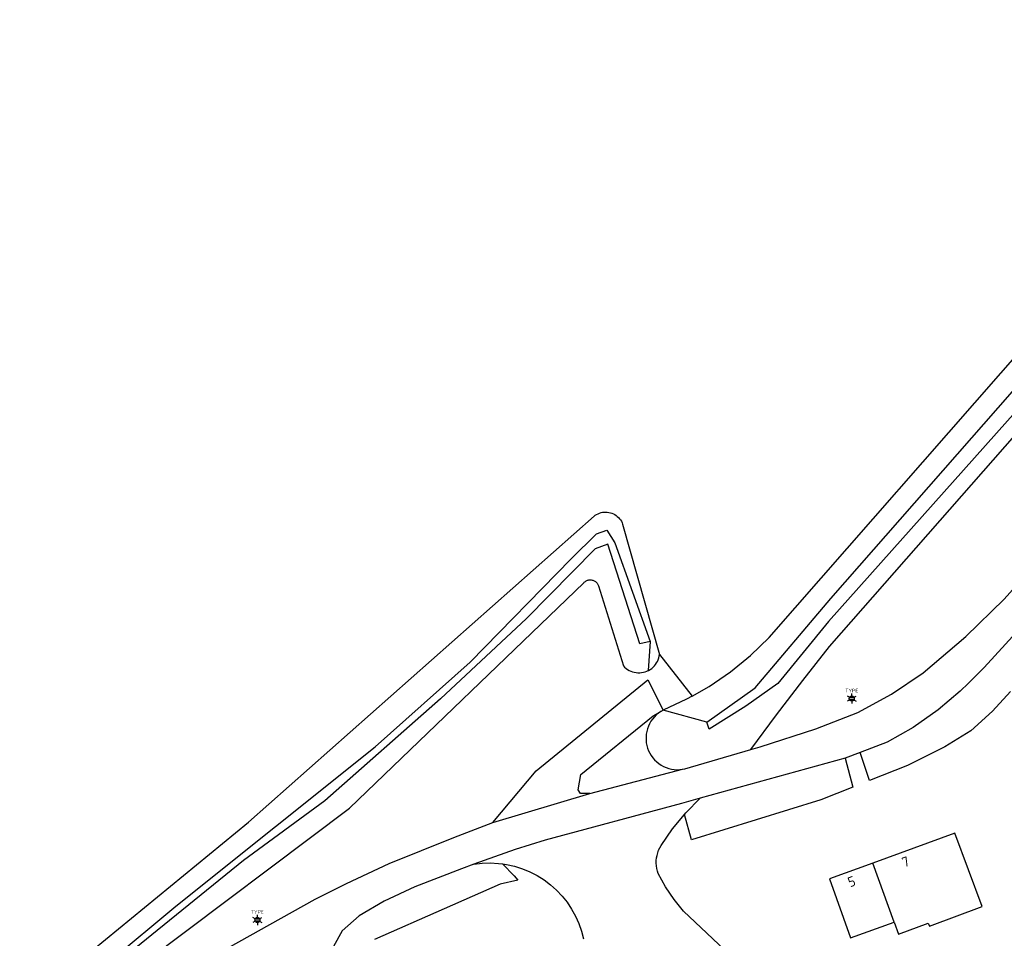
# Model space of a CAD drawing. Header units: metres. Extents: x 102000 to 105000, y 414600 to 420766.
# Tile 85 of 256: x 103491 to 103589, y 417455 to 417546. Entities that reach past the tile are written whole.
import ezdxf
from ezdxf.enums import TextEntityAlignment as Align

# ---------------------------------------------------------------- set-up
doc = ezdxf.new("R2010")
doc.units = ezdxf.units.M
doc.layers.get('0').update_dxf_attribs({"color": 8})
doc.styles.add('MtXpl_NLCS-ISO', font='NLCS-ISO.ttf')
doc.styles.add('NLCS-ISO', font='NLCS-ISO.ttf')

msp = doc.modelspace()

# ---------------------------------------------------------------- linework, layer by layer
for p, q in [((103565.604, 417484.526), (103619.567, 417546.099)), ((103607.387, 417526.336), (103571.515, 417486.123)), ((103571.743, 417488.408), (103599.618, 417520.167)), ((103571.628, 417483.638), (103594.871, 417510.123)), ((103548.548, 417496.863), (103548.694, 417496.922)), ((103548.694, 417496.922), (103548.844, 417496.968)), ((103548.844, 417496.968), (103548.999, 417497.001)), ((103548.999, 417497.001), (103549.155, 417497.02)), ((103549.155, 417497.02), (103549.312, 417497.025)), ((103549.312, 417497.025), (103549.47, 417497.016)), ((103549.47, 417497.016), (103549.626, 417496.994)), ((103549.626, 417496.994), (103549.78, 417496.958)), ((103549.78, 417496.958), (103549.93, 417496.909)), ((103549.93, 417496.909), (103550.075, 417496.847)), ((103513.687, 417466.118), (103548.148, 417496.614)), ((103548.148, 417496.614), (103548.274, 417496.709)), ((103548.274, 417496.709), (103548.407, 417496.792)), ((103548.407, 417496.792), (103548.548, 417496.863)), ((103550.075, 417496.847), (103550.214, 417496.773)), ((103550.214, 417496.773), (103550.346, 417496.687)), ((103550.346, 417496.687), (103550.471, 417496.59)), ((103550.471, 417496.59), (103550.586, 417496.482)), ((103550.586, 417496.482), (103550.692, 417496.365)), ((103550.692, 417496.365), (103550.787, 417496.239)), ((103550.787, 417496.239), (103550.871, 417496.105)), ((103550.871, 417496.105), (103550.943, 417495.964)), ((103550.943, 417495.964), (103551.002, 417495.818)), ((103548.381, 417494.863), (103549.409, 417495.205)), ((103549.409, 417495.205), (103550.208, 417493.949)), ((103551.002, 417495.818), (103554.678, 417482.845)), ((103589.03, 417488.34), (103595.67, 417495.79)), ((103545.867, 417492.349), (103548.381, 417494.863)), ((103550.208, 417493.949), (103553.75, 417484.124)), ((103548.266, 417493.377), (103541.412, 417486.409)), ((103549.523, 417493.834), (103548.266, 417493.377)), ((103552.722, 417483.895), (103549.523, 417493.834)), ((103535.814, 417482.067), (103545.867, 417492.349)), ((103547.123, 417489.967), (103547.175, 417490.023)), ((103547.175, 417490.023), (103547.232, 417490.074)), ((103547.232, 417490.074), (103547.293, 417490.12)), ((103547.293, 417490.12), (103547.358, 417490.16)), ((103547.358, 417490.16), (103547.426, 417490.195)), ((103547.426, 417490.195), (103547.498, 417490.223)), ((103547.498, 417490.223), (103547.571, 417490.245)), ((103547.571, 417490.245), (103547.646, 417490.26)), ((103547.646, 417490.26), (103547.722, 417490.268)), ((103547.722, 417490.268), (103547.798, 417490.27)), ((103547.798, 417490.27), (103547.875, 417490.265)), ((103547.875, 417490.265), (103547.95, 417490.253)), ((103547.95, 417490.253), (103548.024, 417490.234)), ((103548.024, 417490.234), (103548.097, 417490.209)), ((103548.097, 417490.209), (103548.166, 417490.178)), ((103548.166, 417490.178), (103548.233, 417490.141)), ((103548.233, 417490.141), (103548.296, 417490.098)), ((103548.296, 417490.098), (103548.355, 417490.049)), ((103548.355, 417490.049), (103548.41, 417489.996)), ((103523.779, 417467.504), (103547.123, 417489.967)), ((103548.41, 417489.996), (103548.46, 417489.937)), ((103548.46, 417489.937), (103548.504, 417489.875)), ((103548.504, 417489.875), (103548.542, 417489.809)), ((103548.542, 417489.809), (103548.575, 417489.74)), ((103548.575, 417489.74), (103548.601, 417489.668)), ((103548.601, 417489.668), (103551.074, 417481.697)), ((103564.203, 417479.497), (103571.743, 417488.408)), ((103585.23, 417484.61), (103589.03, 417488.34)), ((103593.84, 417488.98), (103587.03, 417481.52)), ((103541.412, 417486.409), (103532.844, 417478.412)), ((103571.515, 417486.123), (103566.488, 417479.954)), ((103563.745, 417482.738), (103565.604, 417484.526)), ((103580.95, 417480.99), (103585.23, 417484.61)), ((103553.75, 417484.124), (103552.722, 417483.895)), ((103553.75, 417484.124), (103553.56, 417481.23)), ((103568.966, 417480.244), (103571.628, 417483.638)), ((103554.471, 417482.145), (103554.545, 417482.313)), ((103554.545, 417482.313), (103554.605, 417482.486)), ((103554.605, 417482.486), (103554.649, 417482.664)), ((103554.649, 417482.664), (103554.678, 417482.845)), ((103554.678, 417482.845), (103557.932, 417478.685)), ((103561.745, 417481.109), (103563.745, 417482.738)), ((103526.332, 417473.614), (103535.814, 417482.067)), ((103551.074, 417481.697), (103551.202, 417481.566)), ((103551.202, 417481.566), (103551.341, 417481.446)), ((103551.341, 417481.446), (103551.49, 417481.34)), ((103551.49, 417481.34), (103551.648, 417481.246)), ((103551.648, 417481.246), (103551.813, 417481.168)), ((103553.421, 417481.165), (103553.56, 417481.23)), ((103553.56, 417481.23), (103553.587, 417481.243)), ((103553.587, 417481.243), (103553.745, 417481.336)), ((103553.745, 417481.336), (103553.894, 417481.442)), ((103553.894, 417481.442), (103554.034, 417481.561)), ((103554.034, 417481.561), (103554.162, 417481.692)), ((103554.162, 417481.692), (103554.278, 417481.834)), ((103554.278, 417481.834), (103554.381, 417481.985)), ((103554.381, 417481.985), (103554.471, 417482.145)), ((103587.03, 417481.52), (103585.482, 417479.979)), ((103542.38, 417471.22), (103553.5, 417480.32)), ((103551.813, 417481.168), (103551.985, 417481.104)), ((103551.985, 417481.104), (103552.162, 417481.055)), ((103552.162, 417481.055), (103552.343, 417481.023)), ((103552.343, 417481.023), (103552.525, 417481.006)), ((103552.525, 417481.006), (103552.709, 417481.006)), ((103552.709, 417481.006), (103552.891, 417481.022)), ((103552.891, 417481.022), (103553.072, 417481.054)), ((103553.072, 417481.054), (103553.249, 417481.101)), ((103553.249, 417481.101), (103553.421, 417481.165)), ((103553.5, 417480.32), (103555.043, 417477.276)), ((103559.619, 417479.649), (103561.745, 417481.109)), ((103566.352, 417476.814), (103568.966, 417480.244)), ((103577.79, 417478.87), (103580.95, 417480.99)), ((103557.932, 417478.685), (103559.619, 417479.649)), ((103559.405, 417476.07), (103564.203, 417479.497)), ((103566.488, 417479.954), (103563.289, 417477.669)), ((103585.482, 417479.979), (103584.66, 417479.16)), ((103532.844, 417478.412), (103521.305, 417468.244)), ((103557.38, 417478.369), (103555.043, 417477.276)), ((103557.932, 417478.685), (103557.38, 417478.369)), ((103573.611, 417478.537), (103574.077, 417478.537)), ((103573.611, 417478.337), (103574.077, 417478.337)), ((103574.44, 417477.06), (103577.79, 417478.87)), ((103584.66, 417479.16), (103582.45, 417477.33)), ((103589.667, 417479.15), (103587.87, 417477.17)), ((103554.03, 417476.72), (103555.043, 417477.276)), ((103555.043, 417477.276), (103554.801, 417477.139)), ((103559.405, 417476.07), (103555.043, 417477.276)), ((103563.289, 417477.669), (103559.633, 417475.384)), ((103582.45, 417477.33), (103579.96, 417475.57)), ((103546.84, 417470.86), (103554.03, 417476.72)), ((103553.982, 417476.396), (103553.822, 417476.169)), ((103554.162, 417476.608), (103553.982, 417476.396)), ((103554.359, 417476.804), (103554.162, 417476.608)), ((103554.573, 417476.981), (103554.359, 417476.804)), ((103554.801, 417477.139), (103554.573, 417476.981)), ((103563.789, 417473.351), (103566.352, 417476.814)), ((103570.26, 417475.41), (103574.44, 417477.06)), ((103587.87, 417477.17), (103585.72, 417475.23)), ((103553.472, 417475.415), (103553.401, 417475.147)), ((103553.566, 417475.676), (103553.472, 417475.415)), ((103553.683, 417475.928), (103553.566, 417475.676)), ((103553.822, 417476.169), (103553.683, 417475.928)), ((103559.633, 417475.384), (103559.405, 417476.07)), ((103564.72, 417473.62), (103570.26, 417475.41)), ((103579.96, 417475.57), (103577.37, 417474.1)), ((103553.354, 417474.873), (103553.331, 417474.596)), ((103553.331, 417474.596), (103553.333, 417474.318)), ((103553.333, 417474.318), (103553.36, 417474.042)), ((103553.401, 417475.147), (103553.354, 417474.873)), ((103585.72, 417475.23), (103583.13, 417473.64)), ((103506.454, 417457.734), (103526.332, 417473.614)), ((103553.36, 417474.042), (103553.411, 417473.768)), ((103553.411, 417473.768), (103553.486, 417473.501)), ((103553.486, 417473.501), (103553.584, 417473.241)), ((103557.19, 417471.44), (103563.789, 417473.351)), ((103563.789, 417473.351), (103564.72, 417473.62)), ((103577.37, 417474.1), (103574.683, 417473.065)), ((103583.13, 417473.64), (103579.41, 417471.77)), ((103553.584, 417473.241), (103553.705, 417472.991)), ((103553.705, 417472.991), (103553.848, 417472.753)), ((103553.848, 417472.753), (103554.011, 417472.528)), ((103554.011, 417472.528), (103554.193, 417472.318)), ((103573.19, 417472.49), (103558.744, 417468.495)), ((103574.683, 417473.065), (103573.19, 417472.49)), ((103573.19, 417472.49), (103573.934, 417469.596)), ((103575.626, 417470.268), (103574.683, 417473.065)), ((103547.72, 417468.97), (103556.979, 417471.385)), ((103554.193, 417472.318), (103554.393, 417472.125)), ((103554.393, 417472.125), (103554.61, 417471.951)), ((103554.61, 417471.951), (103554.841, 417471.797)), ((103554.841, 417471.797), (103555.085, 417471.664)), ((103555.085, 417471.664), (103555.339, 417471.552)), ((103555.339, 417471.552), (103555.603, 417471.464)), ((103555.603, 417471.464), (103555.873, 417471.4)), ((103555.873, 417471.4), (103556.148, 417471.359)), ((103556.703, 417471.352), (103556.979, 417471.385)), ((103556.979, 417471.385), (103557.19, 417471.44)), ((103579.41, 417471.77), (103575.626, 417470.268)), ((103538.07, 417466.09), (103542.38, 417471.22)), ((103546.56, 417469.34), (103546.84, 417470.86)), ((103556.148, 417471.359), (103556.425, 417471.343)), ((103556.425, 417471.343), (103556.703, 417471.352)), ((103573.934, 417469.596), (103570.77, 417468.34)), ((103538.07, 417466.09), (103547.72, 417468.97)), ((103546.79, 417468.98), (103546.56, 417469.34)), ((103547.72, 417468.97), (103546.79, 417468.98)), ((103558.744, 417468.495), (103556.872, 417467.977)), ((103557.297, 417467.045), (103558.744, 417468.495)), ((103501.979, 417451.149), (103523.779, 417467.504)), ((103521.305, 417468.244), (103513.194, 417462.304)), ((103556.872, 417467.977), (103543.27, 417464.33)), ((103570.77, 417468.34), (103557.87, 417464.37)), ((103555.987, 417465.47), (103557.172, 417466.895)), ((103557.172, 417466.895), (103557.297, 417467.045)), ((103557.87, 417464.37), (103557.172, 417466.895)), ((103471.904, 417431.87), (103513.687, 417466.118)), ((103534.16, 417464.59), (103538.07, 417466.09)), ((103527.72, 417461.99), (103534.16, 417464.59)), ((103554.827, 417463.782), (103555.987, 417465.47)), ((103584.12, 417465.03), (103575.928, 417462.032)), ((103586.83, 417457.7), (103584.12, 417465.03)), ((103543.27, 417464.33), (103540.3, 417463.38)), ((103554.586, 417463.312), (103554.696, 417463.552)), ((103554.696, 417463.552), (103554.827, 417463.782)), ((103540.3, 417463.38), (103536.18, 417461.925)), ((103554.353, 417462.286), (103554.379, 417462.549)), ((103554.379, 417462.549), (103554.426, 417462.809)), ((103554.426, 417462.809), (103554.495, 417463.064)), ((103554.495, 417463.064), (103554.586, 417463.312)), ((103513.194, 417462.304), (103504.055, 417454.878)), ((103523.47, 417460.02), (103527.72, 417461.99)), ((103536.18, 417461.925), (103534.92, 417461.48)), ((103536.18, 417461.925), (103536.99, 417462.023)), ((103536.99, 417462.023), (103537.805, 417462.053)), ((103537.805, 417462.053), (103538.62, 417462.012)), ((103538.62, 417462.012), (103539.007, 417461.959)), ((103539.007, 417461.959), (103539.429, 417461.902)), ((103539.007, 417461.959), (103540.184, 417460.782)), ((103539.429, 417461.902), (103540.225, 417461.723)), ((103540.225, 417461.723), (103541.004, 417461.477)), ((103554.35, 417462.022), (103554.353, 417462.286)), ((103554.369, 417461.758), (103554.35, 417462.022)), ((103554.41, 417461.497), (103554.369, 417461.758)), ((103575.928, 417462.032), (103571.63, 417460.46)), ((103578.08, 417456.15), (103575.928, 417462.032)), ((103534.92, 417461.48), (103530.27, 417459.68)), ((103540.184, 417460.782), (103540.551, 417460.342)), ((103541.004, 417461.477), (103541.758, 417461.166)), ((103541.758, 417461.166), (103542.483, 417460.791)), ((103542.483, 417460.791), (103543.163, 417460.363)), ((103554.472, 417461.241), (103554.41, 417461.497)), ((103554.556, 417460.99), (103554.472, 417461.241)), ((103555.28, 417459.67), (103554.556, 417460.99)), ((103520.36, 417458.43), (103523.47, 417460.02)), ((103530.27, 417459.68), (103527.21, 417458.24)), ((103538.78, 417459.93), (103533.202, 417457.469)), ((103540.551, 417460.342), (103538.78, 417459.93)), ((103543.163, 417460.363), (103543.805, 417459.879)), ((103543.805, 417459.879), (103544.404, 417459.343)), ((103556.124, 417458.423), (103555.28, 417459.67)), ((103571.63, 417460.46), (103573.71, 417454.6)), ((103544.404, 417459.343), (103544.955, 417458.759)), ((103544.955, 417458.759), (103545.456, 417458.13)), ((103488.632, 417442.997), (103506.454, 417457.734)), ((103505.52, 417450.2), (103520.36, 417458.43)), ((103527.21, 417458.24), (103524.74, 417456.77)), ((103545.456, 417458.13), (103545.902, 417457.462)), ((103557.08, 417457.26), (103556.124, 417458.423)), ((103581.58, 417455.76), (103586.83, 417457.7)), ((103524.74, 417456.77), (103523.03, 417455.3)), ((103533.202, 417457.469), (103526.27, 417454.41)), ((103545.902, 417457.462), (103546.29, 417456.758)), ((103546.29, 417456.758), (103546.618, 417456.024)), ((103575.084, 417440.268), (103557.08, 417457.26)), ((103514.348, 417456.468), (103514.814, 417456.468)), ((103514.348, 417456.268), (103514.814, 417456.268)), ((103546.618, 417456.024), (103546.883, 417455.265)), ((103573.71, 417454.6), (103578.08, 417456.15)), ((103578.08, 417456.15), (103578.51, 417454.94)), ((103578.51, 417454.94), (103581.47, 417456.05)), ((103581.47, 417456.05), (103581.58, 417455.76)), ((103504.055, 417454.878), (103494.23, 417446.995)), ((103523.03, 417455.3), (103522.19, 417453.71)), ((103546.883, 417455.265), (103547.083, 417454.487))]:
    msp.add_line(p, q)
at = {"ltscale": 0.1}
for p, q in [((103573.625, 417478.564), (103573.406, 417478.69)), ((103573.625, 417478.31), (103573.406, 417478.184)), ((103573.844, 417478.69), (103573.844, 417478.943)), ((103574.063, 417478.564), (103574.282, 417478.69)), ((103574.063, 417478.31), (103574.282, 417478.184)), ((103573.844, 417478.184), (103573.844, 417477.931)), ((103514.581, 417456.621), (103514.581, 417456.874)), ((103514.362, 417456.495), (103514.143, 417456.621)), ((103514.362, 417456.241), (103514.143, 417456.115)), ((103514.581, 417456.115), (103514.581, 417455.862)), ((103514.8, 417456.495), (103515.019, 417456.621)), ((103514.8, 417456.241), (103515.019, 417456.115))]:
    msp.add_line(p, q, dxfattribs=at)
for centre in [(103573.844, 417478.437), (103514.581, 417456.368)]:
    msp.add_circle(centre, 0.253, dxfattribs=at)

# ---------------------------------------------------------------- texts
at = {"style": 'MtXpl_NLCS-ISO'}
for s, rotation, p in [('7', 19.48057, (103579.063, 417461.587)), ('5', 20.11082, (103573.677, 417459.612))]:
    msp.add_text(s, height=1, rotation=rotation, dxfattribs=at).set_placement(p)
at = {"style": 'NLCS-ISO'}
for p in [(103573.844, 417478.943), (103514.581, 417456.874)]:
    msp.add_attdef('TYPE', text='', height=0.36, dxfattribs=at).set_placement(p, align=Align.BOTTOM_CENTER)

doc.saveas('drawing.dxf')
